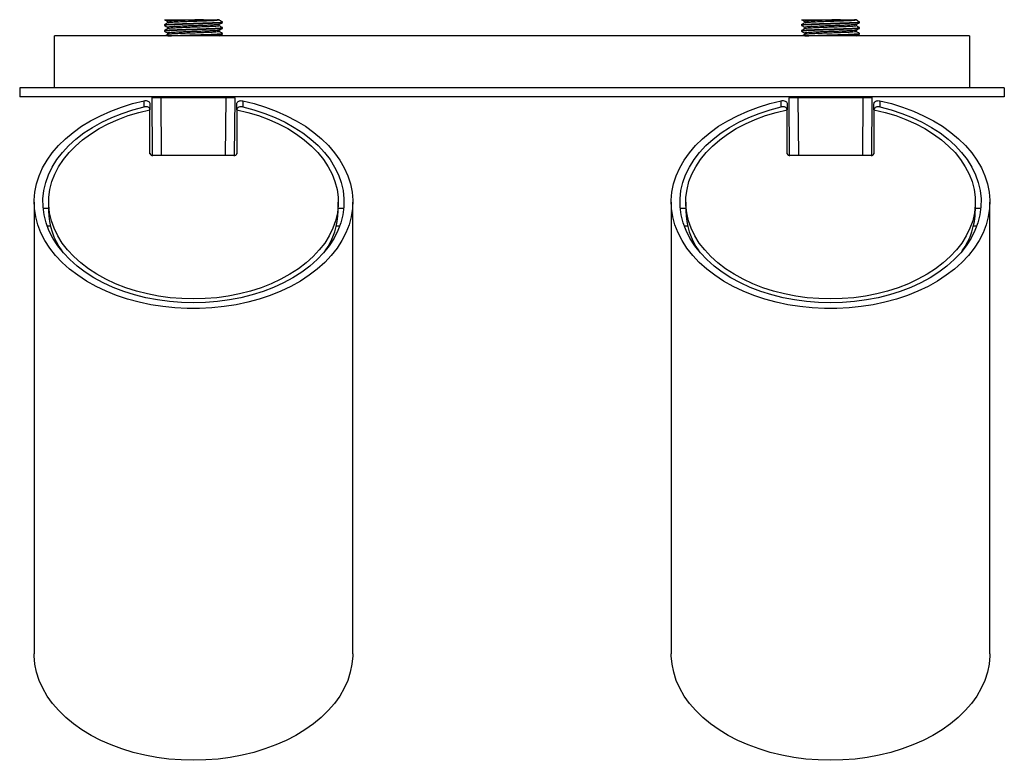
# Model space of a CAD drawing. Header units: millimetres. Extents: x 331 to 1043, y 376 to 815.
# Tile 3 of 4: x 873 to 1043, y 387 to 515. Entities that reach past the tile are written whole.
import ezdxf

# ---------------------------------------------------------------- set-up
doc = ezdxf.new("R2010")
doc.units = ezdxf.units.MM

msp = doc.modelspace()

# ---------------------------------------------------------------- linework, layer by layer
at = {"color": 7, "linetype": 'Continuous', "lineweight": 25}
for p, q in [((898.01, 514.85), (898.05, 514.84)), ((898.01, 513.98), (898.01, 513.85)), ((898.55, 514.54), (898.55, 514.29)), ((898.55, 513.54), (898.55, 513.29)), ((907.47, 513.79), (907.47, 514.03)), ((908.01, 514.35), (908.01, 514.48)), ((908.01, 513.35), (908.01, 513.48)), ((1008.01, 514.85), (1008.05, 514.84)), ((1008.01, 513.98), (1008.01, 513.85)), ((1008.55, 514.54), (1008.55, 514.29)), ((1008.55, 513.54), (1008.55, 513.29)), ((1017.47, 513.79), (1017.47, 514.03)), ((1018.01, 514.35), (1018.01, 514.48)), ((1018.01, 513.35), (1018.01, 513.48)), ((1037.01, 512.05), (879.01, 512.05)), ((879.01, 503.05), (879.01, 512.05)), ((898.01, 512.98), (898.01, 512.85)), ((898.55, 512.54), (898.55, 512.29)), ((907.47, 512.79), (907.47, 513.03)), ((908.01, 512.35), (908.01, 512.48)), ((1008.01, 512.98), (1008.01, 512.85)), ((1008.55, 512.54), (1008.55, 512.29)), ((1017.47, 512.79), (1017.47, 513.03)), ((1018.01, 512.35), (1018.01, 512.48)), ((1037.01, 512.05), (1037.01, 503.05)), ((873.01, 503.05), (873.01, 501.55)), ((1043.01, 503.05), (873.01, 503.05)), ((1043.01, 501.55), (873.01, 501.55)), ((895.84, 501.55), (895.86, 501.36)), ((910.16, 501.36), (910.18, 501.55)), ((1005.84, 501.55), (1005.86, 501.36)), ((1020.16, 501.36), (1020.18, 501.55)), ((1043.01, 503.05), (1043.01, 501.55)), ((894.51, 499.78), (894.51, 500.84)), ((895.51, 500.3), (895.51, 499.3)), ((895.95, 491.37), (895.86, 501.36)), ((908.66, 501.36), (897.36, 501.36)), ((910.16, 501.36), (910.07, 491.37)), ((910.51, 499.3), (910.51, 500.3)), ((911.51, 500.84), (911.51, 499.78)), ((1004.51, 499.78), (1004.51, 500.84)), ((1005.51, 500.3), (1005.51, 499.3)), ((1005.95, 491.37), (1005.86, 501.36)), ((1018.66, 501.36), (1007.36, 501.36)), ((1020.16, 501.36), (1020.07, 491.37)), ((1020.51, 499.3), (1020.51, 500.3)), ((1021.51, 500.84), (1021.51, 499.78)), ((895.51, 491.7), (895.51, 499.3)), ((910.51, 499.3), (910.51, 491.7)), ((1005.51, 491.7), (1005.51, 499.3)), ((1020.51, 499.3), (1020.51, 491.7)), ((910.01, 491.37), (896.01, 491.37)), ((1020.01, 491.37), (1006.01, 491.37)), ((875.51, 483.34), (875.51, 405.31)), ((878.01, 483.34), (878.01, 481.85)), ((928.01, 481.85), (928.01, 483.34)), ((930.51, 405.31), (930.51, 483.34)), ((985.51, 483.34), (985.51, 405.31)), ((988.01, 483.34), (988.01, 481.85)), ((1038.01, 481.85), (1038.01, 483.34)), ((1040.51, 405.31), (1040.51, 483.34)), ((878.01, 482.24), (877.06, 482.24)), ((928.96, 482.24), (928.01, 482.24)), ((988.01, 482.24), (987.06, 482.24)), ((1038.96, 482.24), (1038.01, 482.24)), ((877.74, 479.24), (878.32, 479.24)), ((927.7, 479.24), (928.28, 479.24)), ((987.74, 479.24), (988.32, 479.24)), ((1037.7, 479.24), (1038.28, 479.24))]:
    msp.add_line(p, q, dxfattribs=at)
at = {"color": 8, "linetype": 'Continuous', "lineweight": 25}
for p, q in [((897.36, 501.36), (897.36, 501.55)), ((908.66, 501.36), (908.66, 501.55)), ((1007.36, 501.36), (1007.36, 501.55)), ((1018.66, 501.36), (1018.66, 501.55)), ((897.36, 501.36), (897.45, 491.37)), ((908.57, 491.37), (908.66, 501.36)), ((1007.36, 501.36), (1007.45, 491.37)), ((1018.57, 491.37), (1018.66, 501.36))]:
    msp.add_line(p, q, dxfattribs=at)
at = {"color": 7, "linetype": 'Continuous', "lineweight": 25, "flags": 128}
for points in [[(911.51, 500.84), (913.51, 500.35), (915.45, 499.75), (917.31, 499.06), (919.08, 498.27), (920.76, 497.4), (922.33, 496.43), (923.79, 495.39), (925.12, 494.28), (926.32, 493.1), (927.38, 491.87), (928.29, 490.58), (929.05, 489.25), (929.66, 487.88), (930.11, 486.49), (930.39, 485.08), (930.51, 483.66), (930.46, 482.23), (930.25, 480.81), (929.88, 479.41), (929.34, 478.03), (928.65, 476.68), (927.8, 475.37), (926.81, 474.11), (925.67, 472.91), (924.4, 471.77), (922.99, 470.7), (921.47, 469.7), (919.84, 468.78), (918.1, 467.96), (916.28, 467.22), (914.38, 466.58), (912.4, 466.04), (910.38, 465.61), (908.3, 465.28), (906.2, 465.06), (904.08, 464.95), (901.95, 464.95), (899.82, 465.06), (897.72, 465.28), (895.65, 465.61), (893.62, 466.04), (891.65, 466.58), (889.74, 467.22), (887.92, 467.96), (886.19, 468.78), (884.55, 469.7), (883.03, 470.7), (881.63, 471.77), (880.35, 472.91), (879.22, 474.11), (878.22, 475.37), (877.37, 476.68), (876.68, 478.03), (876.15, 479.41), (875.77, 480.81), (875.56, 482.23), (875.52, 483.66), (875.63, 485.08), (875.92, 486.49), (876.36, 487.88), (876.97, 489.25), (877.73, 490.58), (878.64, 491.87), (879.7, 493.1), (880.9, 494.28), (882.23, 495.39), (883.69, 496.43), (885.26, 497.4), (886.94, 498.27), (888.72, 499.06), (890.58, 499.75), (892.51, 500.35), (894.51, 500.84)], [(1021.51, 500.84), (1023.51, 500.35), (1025.45, 499.75), (1027.31, 499.06), (1029.08, 498.27), (1030.76, 497.4), (1032.33, 496.43), (1033.79, 495.39), (1035.12, 494.28), (1036.32, 493.1), (1037.38, 491.87), (1038.29, 490.58), (1039.05, 489.25), (1039.66, 487.88), (1040.11, 486.49), (1040.39, 485.08), (1040.51, 483.66), (1040.46, 482.23), (1040.25, 480.81), (1039.88, 479.41), (1039.34, 478.03), (1038.65, 476.68), (1037.8, 475.37), (1036.81, 474.11), (1035.67, 472.91), (1034.4, 471.77), (1032.99, 470.7), (1031.47, 469.7), (1029.84, 468.78), (1028.1, 467.96), (1026.28, 467.22), (1024.38, 466.58), (1022.4, 466.04), (1020.38, 465.61), (1018.3, 465.28), (1016.2, 465.06), (1014.08, 464.95), (1011.95, 464.95), (1009.82, 465.06), (1007.72, 465.28), (1005.65, 465.61), (1003.62, 466.04), (1001.65, 466.58), (999.74, 467.22), (997.92, 467.96), (996.19, 468.78), (994.55, 469.7), (993.03, 470.7), (991.63, 471.77), (990.35, 472.91), (989.22, 474.11), (988.22, 475.37), (987.37, 476.68), (986.68, 478.03), (986.15, 479.41), (985.77, 480.81), (985.56, 482.23), (985.52, 483.66), (985.63, 485.08), (985.92, 486.49), (986.36, 487.88), (986.97, 489.25), (987.73, 490.58), (988.64, 491.87), (989.7, 493.1), (990.9, 494.28), (992.23, 495.39), (993.69, 496.43), (995.26, 497.4), (996.94, 498.27), (998.72, 499.06), (1000.58, 499.75), (1002.51, 500.35), (1004.51, 500.84)], [(911.51, 499.78), (913.45, 499.27), (915.33, 498.66), (917.12, 497.95), (918.83, 497.15), (920.43, 496.25), (921.92, 495.28), (923.29, 494.23), (924.53, 493.1), (925.63, 491.92), (926.59, 490.68), (927.39, 489.39), (928.04, 488.06), (928.52, 486.7), (928.84, 485.32), (929, 483.93), (928.98, 482.54), (928.8, 481.15), (928.46, 479.77), (927.95, 478.42), (927.28, 477.09), (926.45, 475.81), (925.48, 474.58), (924.35, 473.4), (923.1, 472.29), (921.71, 471.25), (920.2, 470.28), (918.58, 469.4), (916.86, 468.61), (915.05, 467.92), (913.17, 467.32), (911.21, 466.83), (909.21, 466.44), (907.17, 466.16), (905.1, 466), (903.01, 465.94), (900.93, 466), (898.86, 466.16), (896.81, 466.44), (894.81, 466.83), (892.86, 467.32), (890.97, 467.92), (889.16, 468.61), (887.44, 469.4), (885.82, 470.28), (884.32, 471.25), (882.93, 472.29), (881.67, 473.4), (880.55, 474.58), (879.57, 475.81), (878.74, 477.09), (878.07, 478.42), (877.56, 479.77), (877.22, 481.15), (877.04, 482.54), (877.03, 483.93), (877.18, 485.32), (877.5, 486.7), (877.99, 488.06), (878.63, 489.39), (879.44, 490.68), (880.39, 491.92), (881.49, 493.1), (882.73, 494.23), (884.1, 495.28), (885.59, 496.25), (887.19, 497.15), (888.9, 497.95), (890.69, 498.66), (892.57, 499.27), (894.51, 499.78)], [(910.51, 499.3), (912.42, 498.84), (914.26, 498.28), (916.03, 497.62), (917.72, 496.87), (919.31, 496.03), (920.79, 495.1), (922.15, 494.1), (923.39, 493.03), (924.5, 491.89), (925.46, 490.7), (926.28, 489.46), (926.94, 488.18), (927.45, 486.87), (927.8, 485.53), (927.98, 484.18), (928, 482.82), (927.86, 481.47), (927.55, 480.13), (927.08, 478.81), (926.45, 477.52), (925.67, 476.27), (924.74, 475.07), (923.67, 473.92), (922.46, 472.83), (921.13, 471.81), (919.67, 470.87), (918.11, 470.01), (916.45, 469.23), (914.7, 468.55), (912.87, 467.97), (910.98, 467.48), (909.03, 467.1), (907.05, 466.83), (905.04, 466.66), (903.01, 466.61), (900.99, 466.66), (898.98, 466.83), (896.99, 467.1), (895.05, 467.48), (893.16, 467.97), (891.33, 468.55), (889.58, 469.23), (887.91, 470.01), (886.35, 470.87), (884.9, 471.81), (883.56, 472.83), (882.35, 473.92), (881.28, 475.07), (880.35, 476.27), (879.57, 477.52), (878.94, 478.81), (878.48, 480.13), (878.17, 481.47), (878.02, 482.82), (878.04, 484.18), (878.23, 485.53), (878.57, 486.87), (879.08, 488.18), (879.74, 489.46), (880.56, 490.7), (881.53, 491.89), (882.63, 493.03), (883.87, 494.1), (885.24, 495.1), (886.72, 496.03), (888.31, 496.87), (889.99, 497.62), (891.76, 498.28), (893.61, 498.84), (895.51, 499.3)], [(1021.51, 499.78), (1023.45, 499.27), (1025.33, 498.66), (1027.12, 497.95), (1028.83, 497.15), (1030.43, 496.25), (1031.92, 495.28), (1033.29, 494.23), (1034.53, 493.1), (1035.63, 491.92), (1036.59, 490.68), (1037.39, 489.39), (1038.04, 488.06), (1038.52, 486.7), (1038.84, 485.32), (1039, 483.93), (1038.98, 482.54), (1038.8, 481.15), (1038.46, 479.77), (1037.95, 478.42), (1037.28, 477.09), (1036.45, 475.81), (1035.48, 474.58), (1034.35, 473.4), (1033.1, 472.29), (1031.71, 471.25), (1030.2, 470.28), (1028.58, 469.4), (1026.86, 468.61), (1025.05, 467.92), (1023.17, 467.32), (1021.21, 466.83), (1019.21, 466.44), (1017.17, 466.16), (1015.1, 466), (1013.01, 465.94), (1010.93, 466), (1008.86, 466.16), (1006.81, 466.44), (1004.81, 466.83), (1002.86, 467.32), (1000.97, 467.92), (999.16, 468.61), (997.44, 469.4), (995.82, 470.28), (994.32, 471.25), (992.93, 472.29), (991.67, 473.4), (990.55, 474.58), (989.57, 475.81), (988.74, 477.09), (988.07, 478.42), (987.56, 479.77), (987.22, 481.15), (987.04, 482.54), (987.03, 483.93), (987.18, 485.32), (987.5, 486.7), (987.99, 488.06), (988.63, 489.39), (989.44, 490.68), (990.39, 491.92), (991.49, 493.1), (992.73, 494.23), (994.1, 495.28), (995.59, 496.25), (997.19, 497.15), (998.9, 497.95), (1000.69, 498.66), (1002.57, 499.27), (1004.51, 499.78)], [(1020.51, 499.3), (1022.42, 498.84), (1024.26, 498.28), (1026.03, 497.62), (1027.72, 496.87), (1029.31, 496.03), (1030.79, 495.1), (1032.15, 494.1), (1033.39, 493.03), (1034.5, 491.89), (1035.46, 490.7), (1036.28, 489.46), (1036.94, 488.18), (1037.45, 486.87), (1037.8, 485.53), (1037.98, 484.18), (1038, 482.82), (1037.86, 481.47), (1037.55, 480.13), (1037.08, 478.81), (1036.45, 477.52), (1035.67, 476.27), (1034.74, 475.07), (1033.67, 473.92), (1032.46, 472.83), (1031.13, 471.81), (1029.67, 470.87), (1028.11, 470.01), (1026.45, 469.23), (1024.7, 468.55), (1022.87, 467.97), (1020.98, 467.48), (1019.03, 467.1), (1017.05, 466.83), (1015.04, 466.66), (1013.01, 466.61), (1010.99, 466.66), (1008.98, 466.83), (1006.99, 467.1), (1005.05, 467.48), (1003.16, 467.97), (1001.33, 468.55), (999.58, 469.23), (997.91, 470.01), (996.35, 470.87), (994.9, 471.81), (993.56, 472.83), (992.35, 473.92), (991.28, 475.07), (990.35, 476.27), (989.57, 477.52), (988.94, 478.81), (988.48, 480.13), (988.17, 481.47), (988.02, 482.82), (988.04, 484.18), (988.23, 485.53), (988.57, 486.87), (989.08, 488.18), (989.74, 489.46), (990.56, 490.7), (991.53, 491.89), (992.63, 493.03), (993.87, 494.1), (995.24, 495.1), (996.72, 496.03), (998.31, 496.87), (999.99, 497.62), (1001.76, 498.28), (1003.61, 498.84), (1005.51, 499.3)], [(903.01, 386.91), (900.88, 386.97), (898.76, 387.13), (896.67, 387.41), (894.62, 387.79), (892.61, 388.28), (890.67, 388.87), (888.8, 389.56), (887.02, 390.34), (885.34, 391.22), (883.76, 392.17), (882.29, 393.21), (880.95, 394.32), (879.75, 395.5), (878.68, 396.74), (877.76, 398.02), (876.99, 399.35), (876.38, 400.72), (875.93, 402.12), (875.64, 403.53), (875.52, 404.95), (875.51, 405.31)], [(930.51, 405.31), (930.51, 404.95), (930.38, 403.53), (930.09, 402.12), (929.64, 400.72), (929.03, 399.35), (928.26, 398.02), (927.34, 396.74), (926.28, 395.5), (925.07, 394.32), (923.73, 393.21), (922.27, 392.17), (920.69, 391.22), (919, 390.34), (917.22, 389.56), (915.35, 388.87), (913.41, 388.28), (911.41, 387.79), (909.35, 387.41), (907.26, 387.13), (905.14, 386.97), (903.01, 386.91)], [(1013.01, 386.91), (1010.88, 386.97), (1008.76, 387.13), (1006.67, 387.41), (1004.62, 387.79), (1002.61, 388.28), (1000.67, 388.87), (998.8, 389.56), (997.02, 390.34), (995.34, 391.22), (993.76, 392.17), (992.29, 393.21), (990.95, 394.32), (989.75, 395.5), (988.68, 396.74), (987.76, 398.02), (986.99, 399.35), (986.38, 400.72), (985.93, 402.12), (985.64, 403.53), (985.52, 404.95), (985.51, 405.31)], [(1040.51, 405.31), (1040.51, 404.95), (1040.38, 403.53), (1040.09, 402.12), (1039.64, 400.72), (1039.03, 399.35), (1038.26, 398.02), (1037.34, 396.74), (1036.28, 395.5), (1035.07, 394.32), (1033.73, 393.21), (1032.27, 392.17), (1030.69, 391.22), (1029, 390.34), (1027.22, 389.56), (1025.35, 388.87), (1023.41, 388.28), (1021.41, 387.79), (1019.35, 387.41), (1017.26, 387.13), (1015.14, 386.97), (1013.01, 386.91)]]:
    msp.add_lwpolyline(points, dxfattribs=at)
at = {"color": 7, "linetype": 'Continuous', "lineweight": 25}
for centre, radius, start, end in [((895.94, 491.81), 0.443, 193.4608, 278.9613), ((910.08, 491.81), 0.443, 261.0387, 346.5392), ((1005.94, 491.81), 0.443, 193.4608, 278.9613), ((1020.08, 491.81), 0.443, 261.0387, 346.5392), ((890.28, 482), 12.27, 180.6834, 215.2814), ((915.74, 482), 12.27, 324.7186, 359.3166), ((1000.28, 482), 12.27, 180.6834, 215.2814), ((1025.74, 482), 12.27, 324.7186, 359.3166)]:
    msp.add_arc(centre, radius, start, end, dxfattribs=at)
for centre, major_axis, start_param, end_param in [((897.36, 501.35), (1.5, -0.01), 1.570957, 3.141677), ((908.66, 501.35), (1.5, 0.01), 6.283101, 7.853821), ((1007.36, 501.35), (1.5, -0.01), 1.570957, 3.141677), ((1018.66, 501.35), (1.5, 0.01), 6.283101, 7.853821)]:
    msp.add_ellipse(centre, major_axis=major_axis, ratio=0.005816, start_param=start_param, end_param=end_param, dxfattribs=at)
for points, knots in [([(907.98, 514.34), (907.95, 514.33), (907.88, 514.31), (907.39, 514.27), (906.59, 514.23), (905.54, 514.19), (904.32, 514.14), (903.01, 514.1), (901.7, 514.06), (900.48, 514.02), (899.44, 513.98), (898.63, 513.94), (898.14, 513.89), (897.96, 513.86), (898.03, 513.85), (898.05, 513.84)], [0, 0, 0, 0, 0.065604, 0.149899, 0.232752, 0.315604, 0.399899, 0.482752, 0.565604, 0.649899, 0.732752, 0.815604, 0.899899, 0.982752, 1, 1, 1, 1]), ([(898.01, 514.85), (898.07, 514.85), (898.2, 514.85), (898.98, 514.85), (900.2, 514.85), (901.71, 514.85), (903.3, 514.85), (904.26, 514.85), (904.72, 514.85)], [0, 0, 0, 0, 0.144785, 0.321878, 0.499028, 0.672515, 0.841766, 1, 1, 1, 1]), ([(898.01, 513.98), (898.04, 513.99), (898.11, 514.02), (898.64, 514.06), (899.44, 514.1), (900.48, 514.14), (901.7, 514.19), (903.01, 514.23), (904.32, 514.27), (905.54, 514.31), (906.59, 514.35), (907.4, 514.39), (907.88, 514.44), (908.07, 514.47), (907.99, 514.48), (907.98, 514.48)], [0, 0, 0, 0, 0.081448, 0.164313, 0.245761, 0.327209, 0.410074, 0.491523, 0.572971, 0.655836, 0.737284, 0.818732, 0.901597, 0.983045, 1, 1, 1, 1]), ([(898.01, 512.98), (898.04, 512.99), (898.11, 513.02), (898.64, 513.06), (899.44, 513.1), (900.48, 513.14), (901.7, 513.19), (903.01, 513.23), (904.32, 513.27), (905.54, 513.31), (906.59, 513.35), (907.4, 513.39), (907.88, 513.44), (908.07, 513.47), (907.99, 513.48), (907.98, 513.48)], [0, 0, 0, 0, 0.081448, 0.164313, 0.245761, 0.327209, 0.410074, 0.491523, 0.572971, 0.655836, 0.737284, 0.818732, 0.901597, 0.983045, 1, 1, 1, 1]), ([(898.02, 514.84), (898.11, 514.79), (898.29, 514.69), (898.47, 514.59), (898.55, 514.53)], [0, 0, 0, 0, 0.507603, 1, 1, 1, 1]), ([(898.56, 514.3), (898.47, 514.25), (898.29, 514.14), (898.11, 514.04), (898.02, 513.99)], [0, 0, 0, 0, 0.499987, 1, 1, 1, 1]), ([(898.02, 513.84), (898.11, 513.79), (898.29, 513.69), (898.47, 513.59), (898.55, 513.53)], [0, 0, 0, 0, 0.507603, 1, 1, 1, 1]), ([(904.72, 514.85), (904.44, 514.84), (903.89, 514.82), (902.91, 514.79), (901.84, 514.75), (900.76, 514.7), (899.82, 514.66), (899.11, 514.62), (898.64, 514.58), (898.58, 514.55), (898.55, 514.54)], [0, 0, 0, 0, 0.101079, 0.200211, 0.332749, 0.467594, 0.600132, 0.732671, 0.867515, 1, 1, 1, 1]), ([(907.44, 514.03), (907.41, 514.02), (907.35, 513.99), (906.91, 513.95), (906.26, 513.92), (905.51, 513.88), (904.73, 513.85), (903.88, 513.82), (902.91, 513.79), (901.84, 513.75), (900.76, 513.7), (899.82, 513.66), (899.11, 513.62), (898.64, 513.58), (898.58, 513.55), (898.55, 513.54)], [0, 0, 0, 0, 0.0652047, 0.1510952, 0.2355165, 0.2986593, 0.3630423, 0.4274253, 0.490568, 0.5749893, 0.6608798, 0.7453012, 0.8297225, 0.915613, 1, 1, 1, 1]), ([(907.44, 514.8), (907.46, 514.8), (907.51, 514.78), (907.36, 514.75), (906.92, 514.7), (906.2, 514.66), (905.27, 514.62), (904.18, 514.58), (903.01, 514.54), (901.84, 514.5), (900.76, 514.45), (899.82, 514.41), (899.11, 514.37), (898.67, 514.33), (898.62, 514.31), (898.59, 514.3)], [0, 0, 0, 0, 0.019017, 0.102158, 0.186745, 0.269885, 0.353026, 0.437613, 0.520753, 0.603893, 0.688481, 0.771621, 0.854761, 0.939349, 1, 1, 1, 1]), ([(907.47, 513.79), (907.47, 513.79), (907.51, 513.78), (907.35, 513.75), (906.92, 513.7), (906.2, 513.66), (905.27, 513.62), (904.18, 513.58), (903.01, 513.54), (901.84, 513.5), (900.76, 513.45), (899.82, 513.41), (899.11, 513.37), (898.67, 513.33), (898.62, 513.31), (898.59, 513.3)], [0, 0, 0, 0, 0.000069, 0.0848153, 0.1710364, 0.2557826, 0.3405288, 0.4267499, 0.5114962, 0.5962424, 0.6824635, 0.7672097, 0.851956, 0.9381771, 1, 1, 1, 1]), ([(904.72, 514.85), (904.87, 514.85), (905.48, 514.85), (906.4, 514.85), (907.21, 514.85), (907.55, 514.85), (907.42, 514.85), (907.19, 514.85), (907.13, 514.85)], [0, 0, 0, 0, 0.0718, 0.286448, 0.501095, 0.715743, 0.93039, 1, 1, 1, 1]), ([(908, 514.48), (907.91, 514.54), (907.73, 514.64), (907.55, 514.75), (907.46, 514.8)], [0, 0, 0, 0, 0.500034, 1, 1, 1, 1]), ([(907.46, 514.03), (907.55, 514.08), (907.73, 514.19), (907.91, 514.29), (908, 514.34)], [0, 0, 0, 0, 0.499966, 1, 1, 1, 1]), ([(908, 513.48), (907.91, 513.54), (907.74, 513.64), (907.56, 513.74), (907.47, 513.79)], [0, 0, 0, 0, 0.507611, 1, 1, 1, 1]), ([(1017.98, 514.34), (1017.95, 514.33), (1017.88, 514.31), (1017.39, 514.27), (1016.59, 514.23), (1015.54, 514.19), (1014.32, 514.14), (1013.01, 514.1), (1011.7, 514.06), (1010.48, 514.02), (1009.44, 513.98), (1008.63, 513.94), (1008.14, 513.89), (1007.96, 513.86), (1008.03, 513.85), (1008.05, 513.84)], [0, 0, 0, 0, 0.065604, 0.149899, 0.232752, 0.315604, 0.399899, 0.482752, 0.565604, 0.649899, 0.732752, 0.815604, 0.899899, 0.982752, 1, 1, 1, 1]), ([(1008.01, 514.85), (1008.07, 514.85), (1008.2, 514.85), (1008.98, 514.85), (1010.2, 514.85), (1011.71, 514.85), (1013.3, 514.85), (1014.26, 514.85), (1014.72, 514.85)], [0, 0, 0, 0, 0.144785, 0.321878, 0.499028, 0.672515, 0.841766, 1, 1, 1, 1]), ([(1008.01, 513.98), (1008.04, 513.99), (1008.11, 514.02), (1008.64, 514.06), (1009.44, 514.1), (1010.48, 514.14), (1011.7, 514.19), (1013.01, 514.23), (1014.32, 514.27), (1015.54, 514.31), (1016.59, 514.35), (1017.4, 514.39), (1017.88, 514.44), (1018.07, 514.47), (1017.99, 514.48), (1017.98, 514.48)], [0, 0, 0, 0, 0.081448, 0.164313, 0.245761, 0.327209, 0.410074, 0.491523, 0.572971, 0.655836, 0.737284, 0.818732, 0.901597, 0.983045, 1, 1, 1, 1]), ([(1008.01, 512.98), (1008.04, 512.99), (1008.11, 513.02), (1008.64, 513.06), (1009.44, 513.1), (1010.48, 513.14), (1011.7, 513.19), (1013.01, 513.23), (1014.32, 513.27), (1015.54, 513.31), (1016.59, 513.35), (1017.4, 513.39), (1017.88, 513.44), (1018.07, 513.47), (1017.99, 513.48), (1017.98, 513.48)], [0, 0, 0, 0, 0.081448, 0.164313, 0.245761, 0.327209, 0.410074, 0.491523, 0.572971, 0.655836, 0.737284, 0.818732, 0.901597, 0.983045, 1, 1, 1, 1]), ([(1008.02, 514.84), (1008.11, 514.79), (1008.29, 514.69), (1008.47, 514.59), (1008.55, 514.53)], [0, 0, 0, 0, 0.507603, 1, 1, 1, 1]), ([(1008.56, 514.3), (1008.47, 514.25), (1008.29, 514.14), (1008.11, 514.04), (1008.02, 513.99)], [0, 0, 0, 0, 0.499987, 1, 1, 1, 1]), ([(1008.02, 513.84), (1008.11, 513.79), (1008.29, 513.69), (1008.47, 513.59), (1008.55, 513.53)], [0, 0, 0, 0, 0.507603, 1, 1, 1, 1]), ([(1014.72, 514.85), (1014.44, 514.84), (1013.89, 514.82), (1012.91, 514.79), (1011.84, 514.75), (1010.76, 514.7), (1009.82, 514.66), (1009.11, 514.62), (1008.64, 514.58), (1008.58, 514.55), (1008.55, 514.54)], [0, 0, 0, 0, 0.101079, 0.200211, 0.332749, 0.467594, 0.600132, 0.732671, 0.867515, 1, 1, 1, 1]), ([(1017.44, 514.03), (1017.41, 514.02), (1017.35, 513.99), (1016.91, 513.95), (1016.26, 513.92), (1015.51, 513.88), (1014.73, 513.85), (1013.88, 513.82), (1012.91, 513.79), (1011.84, 513.75), (1010.76, 513.7), (1009.82, 513.66), (1009.11, 513.62), (1008.64, 513.58), (1008.58, 513.55), (1008.55, 513.54)], [0, 0, 0, 0, 0.0652047, 0.1510952, 0.2355165, 0.2986593, 0.3630423, 0.4274253, 0.490568, 0.5749893, 0.6608798, 0.7453012, 0.8297225, 0.915613, 1, 1, 1, 1]), ([(1017.44, 514.8), (1017.46, 514.8), (1017.51, 514.78), (1017.36, 514.75), (1016.92, 514.7), (1016.2, 514.66), (1015.27, 514.62), (1014.18, 514.58), (1013.01, 514.54), (1011.84, 514.5), (1010.76, 514.45), (1009.82, 514.41), (1009.11, 514.37), (1008.67, 514.33), (1008.62, 514.31), (1008.59, 514.3)], [0, 0, 0, 0, 0.0190174, 0.1021577, 0.1867449, 0.2698853, 0.3530256, 0.4376128, 0.5207531, 0.6038935, 0.6884807, 0.771621, 0.8547613, 0.9393486, 1, 1, 1, 1]), ([(1017.47, 513.79), (1017.47, 513.79), (1017.51, 513.78), (1017.35, 513.75), (1016.92, 513.7), (1016.2, 513.66), (1015.27, 513.62), (1014.18, 513.58), (1013.01, 513.54), (1011.84, 513.5), (1010.76, 513.45), (1009.82, 513.41), (1009.11, 513.37), (1008.67, 513.33), (1008.62, 513.31), (1008.59, 513.3)], [0, 0, 0, 0, 0.000069, 0.084815, 0.171036, 0.255783, 0.340529, 0.42675, 0.511496, 0.596242, 0.682463, 0.76721, 0.851956, 0.938177, 1, 1, 1, 1]), ([(1014.72, 514.85), (1014.87, 514.85), (1015.48, 514.85), (1016.4, 514.85), (1017.21, 514.85), (1017.55, 514.85), (1017.42, 514.85), (1017.19, 514.85), (1017.13, 514.85)], [0, 0, 0, 0, 0.0718, 0.286448, 0.501095, 0.715743, 0.93039, 1, 1, 1, 1]), ([(1018, 514.48), (1017.91, 514.54), (1017.73, 514.64), (1017.55, 514.75), (1017.46, 514.8)], [0, 0, 0, 0, 0.500034, 1, 1, 1, 1]), ([(1017.46, 514.03), (1017.55, 514.08), (1017.73, 514.19), (1017.91, 514.29), (1018, 514.34)], [0, 0, 0, 0, 0.499966, 1, 1, 1, 1]), ([(1018, 513.48), (1017.91, 513.54), (1017.74, 513.64), (1017.56, 513.74), (1017.47, 513.79)], [0, 0, 0, 0, 0.507611, 1, 1, 1, 1]), ([(908.01, 513.35), (907.98, 513.34), (907.91, 513.31), (907.39, 513.27), (906.59, 513.23), (905.54, 513.19), (904.32, 513.14), (903.01, 513.1), (901.7, 513.06), (900.48, 513.02), (899.44, 512.98), (898.63, 512.94), (898.14, 512.89), (897.96, 512.86), (898.03, 512.85), (898.05, 512.84)], [0, 0, 0, 0, 0.081448, 0.164313, 0.245761, 0.327209, 0.410074, 0.491522, 0.57297, 0.655835, 0.737283, 0.818731, 0.901596, 0.983044, 1, 1, 1, 1]), ([(898.56, 513.3), (898.47, 513.25), (898.29, 513.14), (898.11, 513.04), (898.02, 512.99)], [0, 0, 0, 0, 0.499987, 1, 1, 1, 1]), ([(898.02, 512.84), (898.11, 512.79), (898.29, 512.69), (898.47, 512.59), (898.55, 512.53)], [0, 0, 0, 0, 0.507603, 1, 1, 1, 1]), ([(898.56, 512.3), (898.47, 512.25), (898.33, 512.16), (898.19, 512.08), (898.14, 512.05)], [0, 0, 0, 0, 0.630322, 1, 1, 1, 1]), ([(907.44, 513.03), (907.41, 513.02), (907.35, 512.99), (906.91, 512.95), (906.26, 512.92), (905.51, 512.88), (904.73, 512.85), (903.88, 512.82), (902.91, 512.79), (901.84, 512.75), (900.76, 512.7), (899.82, 512.66), (899.11, 512.62), (898.64, 512.58), (898.58, 512.55), (898.55, 512.54)], [0, 0, 0, 0, 0.0652047, 0.1510952, 0.2355165, 0.2986593, 0.3630423, 0.4274253, 0.490568, 0.5749893, 0.6608798, 0.7453012, 0.8297225, 0.915613, 1, 1, 1, 1]), ([(898.58, 512.05), (898.61, 512.05), (898.8, 512.07), (899.45, 512.1), (900.48, 512.14), (901.7, 512.19), (903.01, 512.23), (904.32, 512.27), (905.54, 512.31), (906.59, 512.35), (907.4, 512.39), (907.88, 512.44), (908.07, 512.47), (907.99, 512.48), (907.98, 512.48)], [0, 0, 0, 0, 0.020413, 0.115886, 0.211359, 0.308493, 0.403966, 0.499439, 0.596573, 0.692046, 0.787519, 0.884653, 0.980126, 1, 1, 1, 1]), ([(907.47, 512.79), (907.47, 512.79), (907.51, 512.78), (907.35, 512.75), (906.92, 512.7), (906.2, 512.66), (905.27, 512.62), (904.18, 512.58), (903.01, 512.54), (901.84, 512.5), (900.76, 512.45), (899.82, 512.41), (899.11, 512.37), (898.67, 512.33), (898.62, 512.31), (898.59, 512.3)], [0, 0, 0, 0, 0.000069, 0.0848153, 0.1710364, 0.2557826, 0.3405288, 0.4267499, 0.5114962, 0.5962424, 0.6824635, 0.7672097, 0.851956, 0.9381771, 1, 1, 1, 1]), ([(907.98, 512.34), (907.95, 512.33), (907.88, 512.31), (907.39, 512.27), (906.59, 512.23), (905.54, 512.19), (904.32, 512.14), (903.02, 512.1), (902.04, 512.07), (901.55, 512.05), (901.47, 512.05)], [0, 0, 0, 0, 0.112468, 0.256975, 0.399013, 0.54105, 0.685557, 0.827595, 0.969632, 1, 1, 1, 1]), ([(907.46, 513.03), (907.55, 513.08), (907.73, 513.19), (907.91, 513.29), (908, 513.34)], [0, 0, 0, 0, 0.499966, 1, 1, 1, 1]), ([(908, 512.48), (907.91, 512.54), (907.74, 512.64), (907.56, 512.74), (907.47, 512.79)], [0, 0, 0, 0, 0.507611, 1, 1, 1, 1]), ([(907.5, 512.05), (907.58, 512.1), (907.75, 512.19), (907.91, 512.29), (908, 512.34)], [0, 0, 0, 0, 0.462793, 1, 1, 1, 1]), ([(1018.01, 513.35), (1017.98, 513.34), (1017.91, 513.31), (1017.39, 513.27), (1016.59, 513.23), (1015.54, 513.19), (1014.32, 513.14), (1013.01, 513.1), (1011.7, 513.06), (1010.48, 513.02), (1009.44, 512.98), (1008.63, 512.94), (1008.14, 512.89), (1007.96, 512.86), (1008.03, 512.85), (1008.05, 512.84)], [0, 0, 0, 0, 0.081448, 0.164313, 0.245761, 0.327209, 0.410074, 0.491522, 0.57297, 0.655835, 0.737283, 0.818731, 0.901596, 0.983044, 1, 1, 1, 1]), ([(1008.56, 513.3), (1008.47, 513.25), (1008.29, 513.14), (1008.11, 513.04), (1008.02, 512.99)], [0, 0, 0, 0, 0.499987, 1, 1, 1, 1]), ([(1008.02, 512.84), (1008.11, 512.79), (1008.29, 512.69), (1008.47, 512.59), (1008.55, 512.53)], [0, 0, 0, 0, 0.507603, 1, 1, 1, 1]), ([(1008.56, 512.3), (1008.47, 512.25), (1008.33, 512.16), (1008.19, 512.08), (1008.14, 512.05)], [0, 0, 0, 0, 0.630322, 1, 1, 1, 1]), ([(1017.44, 513.03), (1017.41, 513.02), (1017.35, 512.99), (1016.91, 512.95), (1016.26, 512.92), (1015.51, 512.88), (1014.73, 512.85), (1013.88, 512.82), (1012.91, 512.79), (1011.84, 512.75), (1010.76, 512.7), (1009.82, 512.66), (1009.11, 512.62), (1008.64, 512.58), (1008.58, 512.55), (1008.55, 512.54)], [0, 0, 0, 0, 0.0652047, 0.1510952, 0.2355165, 0.2986593, 0.3630423, 0.4274253, 0.490568, 0.5749893, 0.6608798, 0.7453012, 0.8297225, 0.915613, 1, 1, 1, 1]), ([(1008.58, 512.05), (1008.61, 512.05), (1008.8, 512.07), (1009.45, 512.1), (1010.48, 512.14), (1011.7, 512.19), (1013.01, 512.23), (1014.32, 512.27), (1015.54, 512.31), (1016.59, 512.35), (1017.4, 512.39), (1017.88, 512.44), (1018.07, 512.47), (1017.99, 512.48), (1017.98, 512.48)], [0, 0, 0, 0, 0.020413, 0.115886, 0.211359, 0.308493, 0.403966, 0.499439, 0.596573, 0.692046, 0.787519, 0.884653, 0.980126, 1, 1, 1, 1]), ([(1017.47, 512.79), (1017.47, 512.79), (1017.51, 512.78), (1017.35, 512.75), (1016.92, 512.7), (1016.2, 512.66), (1015.27, 512.62), (1014.18, 512.58), (1013.01, 512.54), (1011.84, 512.5), (1010.76, 512.45), (1009.82, 512.41), (1009.11, 512.37), (1008.67, 512.33), (1008.62, 512.31), (1008.59, 512.3)], [0, 0, 0, 0, 0.000069, 0.0848153, 0.1710364, 0.2557826, 0.3405288, 0.4267499, 0.5114962, 0.5962424, 0.6824635, 0.7672097, 0.851956, 0.9381771, 1, 1, 1, 1]), ([(1017.98, 512.34), (1017.95, 512.33), (1017.88, 512.31), (1017.39, 512.27), (1016.59, 512.23), (1015.54, 512.19), (1014.32, 512.14), (1013.02, 512.1), (1012.04, 512.07), (1011.55, 512.05), (1011.47, 512.05)], [0, 0, 0, 0, 0.112468, 0.256975, 0.399013, 0.54105, 0.685557, 0.827595, 0.969632, 1, 1, 1, 1]), ([(1017.46, 513.03), (1017.55, 513.08), (1017.73, 513.19), (1017.91, 513.29), (1018, 513.34)], [0, 0, 0, 0, 0.499966, 1, 1, 1, 1]), ([(1018, 512.48), (1017.91, 512.54), (1017.74, 512.64), (1017.56, 512.74), (1017.47, 512.79)], [0, 0, 0, 0, 0.507611, 1, 1, 1, 1]), ([(1017.5, 512.05), (1017.58, 512.1), (1017.75, 512.19), (1017.91, 512.29), (1018, 512.34)], [0, 0, 0, 0, 0.4627926, 1, 1, 1, 1]), ([(894.51, 500.84), (894.63, 500.86), (894.86, 500.89), (895.17, 500.81), (895.39, 500.66), (895.5, 500.47), (895.51, 500.34), (895.51, 500.3)], [0, 0, 0, 0, 0.2275837, 0.4554043, 0.6765559, 0.888193, 1, 1, 1, 1]), ([(895.51, 499.25), (895.5, 499.33), (895.48, 499.49), (895.32, 499.67), (895.08, 499.79), (894.8, 499.83), (894.6, 499.8), (894.51, 499.78)], [0, 0, 0, 0, 0.20235, 0.40458, 0.610209, 0.824236, 1, 1, 1, 1]), ([(910.51, 500.3), (910.52, 500.38), (910.54, 500.54), (910.71, 500.72), (910.95, 500.84), (911.23, 500.88), (911.42, 500.85), (911.51, 500.84)], [0, 0, 0, 0, 0.203682, 0.407256, 0.613897, 0.828073, 1, 1, 1, 1]), ([(911.51, 499.78), (911.4, 499.8), (911.16, 499.83), (910.85, 499.76), (910.63, 499.61), (910.52, 499.42), (910.51, 499.3), (910.51, 499.25)], [0, 0, 0, 0, 0.22929, 0.458851, 0.680754, 0.891906, 1, 1, 1, 1]), ([(1004.51, 500.84), (1004.63, 500.86), (1004.86, 500.89), (1005.17, 500.81), (1005.39, 500.66), (1005.5, 500.47), (1005.51, 500.34), (1005.51, 500.3)], [0, 0, 0, 0, 0.2275837, 0.4554043, 0.6765559, 0.888193, 1, 1, 1, 1]), ([(1005.51, 499.25), (1005.5, 499.33), (1005.48, 499.49), (1005.32, 499.67), (1005.08, 499.79), (1004.8, 499.83), (1004.6, 499.8), (1004.51, 499.78)], [0, 0, 0, 0, 0.20235, 0.40458, 0.610209, 0.824236, 1, 1, 1, 1]), ([(1020.51, 500.3), (1020.52, 500.38), (1020.54, 500.54), (1020.71, 500.72), (1020.95, 500.84), (1021.23, 500.88), (1021.42, 500.85), (1021.51, 500.84)], [0, 0, 0, 0, 0.203682, 0.407256, 0.613897, 0.828073, 1, 1, 1, 1]), ([(1021.51, 499.78), (1021.4, 499.8), (1021.16, 499.83), (1020.85, 499.76), (1020.63, 499.61), (1020.52, 499.42), (1020.51, 499.3), (1020.51, 499.25)], [0, 0, 0, 0, 0.22929, 0.458851, 0.680754, 0.891906, 1, 1, 1, 1])]:
    msp.add_open_spline(points, degree=3, knots=knots, dxfattribs=at)

doc.saveas('drawing.dxf')
